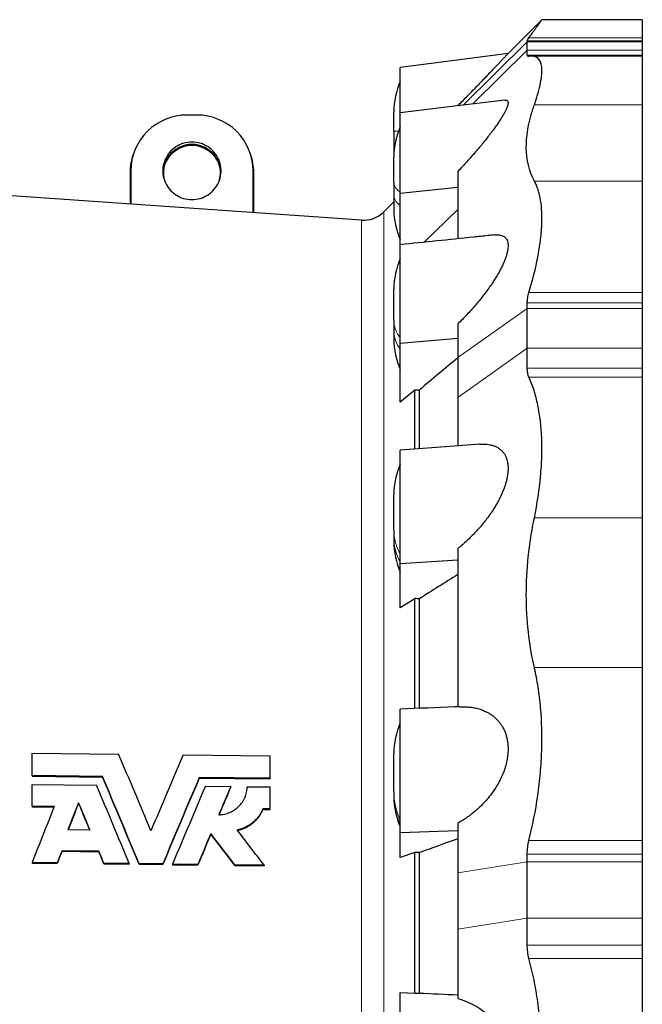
# Model space of a CAD drawing. Header units: millimetres. Extents: x 518 to 2665, y 122 to 2950.
# Tile 7 of 9: x 841 to 1168, y 2432 to 2950. Entities that reach past the tile are written whole.
import ezdxf

# ---------------------------------------------------------------- set-up
doc = ezdxf.new("R2010")
doc.units = ezdxf.units.MM

msp = doc.modelspace()

# ---------------------------------------------------------------- linework, layer by layer
at = {"color": 7, "linetype": 'Continuous', "lineweight": 25}
for p, q in [((1115.46, 2949.67), (1097.66, 2931.88)), ((1168.25, 2949.68), (1115.46, 2949.68)), ((1168.25, 2949.68), (1168.25, 2940.23)), ((1168.25, 2940.23), (1168.25, 2938.58)), ((1107.75, 2938.09), (1107.75, 2938.58)), ((1107.75, 2933.67), (1107.75, 2938.09)), ((1168.25, 2938.58), (1168.25, 2938.09)), ((1168.25, 2938.09), (1168.25, 2933.67)), ((1107.75, 2930.99), (1107.75, 2933.67)), ((1168.25, 2930.51), (1110, 2930.51)), ((1168.25, 2933.67), (1168.25, 2930.99)), ((1168.25, 2930.99), (1168.25, 2930.51)), ((1168.25, 2930.51), (1168.25, 2905)), ((1168.25, 2905), (1168.25, 2864.9)), ((933.94, 2899.56), (928.94, 2899.56)), ((1037.6, 2891.09), (1037.6, 2901.32)), ((1037.6, 2891.09), (1037.6, 2883.84)), ((1037.6, 2883.84), (1037.6, 2877.43)), ((900.93, 2879.94), (900.63, 2879.11)), ((962.25, 2879.11), (961.95, 2879.94)), ((1037.6, 2864.04), (1037.6, 2877.43)), ((898.94, 2869.3), (898.94, 2852.83)), ((899.26, 2870.24), (899.26, 2852.8)), ((963.63, 2848.3), (963.63, 2870.24)), ((963.94, 2848.28), (963.94, 2869.3)), ((1071.25, 2869.95), (1071.25, 2834.57)), ((1037.6, 2864.04), (1037.6, 2857.14)), ((1168.25, 2864.9), (1168.25, 2806.29)), ((1020.62, 2844.32), (777.44, 2861.32)), ((1037.6, 2857.14), (1037.6, 2850.07)), ((1040.94, 2858.52), (1071.25, 2861.61)), ((1040.94, 2831.42), (1040.94, 2858.52)), ((1037.6, 2854), (1032.28, 2848.67)), ((1071.25, 2849.87), (1053.59, 2832.71)), ((1037.6, 2791.85), (1037.6, 2808.1)), ((1168.25, 2806.29), (1168.25, 2800.87)), ((1107.75, 2797.97), (1107.75, 2800.87)), ((1168.25, 2800.87), (1168.25, 2797.97)), ((1107.75, 2776.96), (1107.75, 2797.97)), ((1168.25, 2797.97), (1168.25, 2776.96)), ((1037.6, 2791.85), (1037.6, 2785.98)), ((1071.25, 2789.75), (1071.25, 2772.15)), ((1037.6, 2785.98), (1037.6, 2781.77)), ((1040.94, 2779.6), (1071.25, 2782.22)), ((1040.94, 2748.62), (1040.94, 2779.6)), ((1107.75, 2766.55), (1107.75, 2776.96)), ((1168.25, 2776.96), (1168.25, 2766.55)), ((1071.25, 2772.15), (1071.25, 2751.14)), ((1168.25, 2766.55), (1168.25, 2761.88)), ((1168.25, 2761.88), (1168.25, 2687.9)), ((1048.57, 2755.04), (1040.94, 2748.62)), ((1048.57, 2724.01), (1048.57, 2755.04)), ((1051.04, 2724.2), (1051.04, 2755.03)), ((1071.25, 2751.14), (1071.25, 2725.71)), ((1037.6, 2681.6), (1037.6, 2700.11)), ((1168.25, 2687.9), (1168.25, 2609.2)), ((1037.6, 2681.6), (1037.6, 2677.34)), ((1037.6, 2677.34), (1037.6, 2675.38)), ((1071.25, 2671.69), (1071.25, 2588.52)), ((1040.94, 2663.81), (1071.25, 2665.71)), ((1040.94, 2640.57), (1040.94, 2663.81)), ((1048.57, 2645.37), (1040.94, 2640.57)), ((1048.57, 2587.65), (1048.57, 2645.37)), ((1051.04, 2587.75), (1051.04, 2645.35)), ((1168.25, 2609.2), (1168.25, 2518.29)), ((847.37, 2564.17), (892.91, 2563.66)), ((847.37, 2552.35), (847.37, 2564.17)), ((926.83, 2563.28), (972.37, 2562.77)), ((972.37, 2562.77), (972.37, 2550.96)), ((1037.6, 2544.07), (1037.6, 2564.04)), ((884.44, 2551.93), (847.37, 2552.35)), ((847.37, 2552.35), (847.37, 2552.03)), ((847.37, 2552.03), (884.44, 2551.62)), ((884.44, 2551.93), (884.44, 2551.62)), ((847.37, 2536.3), (847.37, 2547.77)), ((847.37, 2547.77), (881.24, 2547.4)), ((972.37, 2550.96), (935.3, 2551.37)), ((935.3, 2551.37), (935.3, 2551.05)), ((935.3, 2551.05), (972.37, 2550.64)), ((938.5, 2546.76), (951.84, 2546.61)), ((951.84, 2546.61), (951.84, 2546.3)), ((960.47, 2546.52), (972.37, 2546.39)), ((972.37, 2550.96), (972.37, 2550.64)), ((972.37, 2546.39), (972.37, 2534.92)), ((1037.6, 2544.07), (1037.6, 2541.83)), ((1037.6, 2541.83), (1037.6, 2541.33)), ((859.08, 2536.17), (847.37, 2536.3)), ((847.37, 2536.3), (847.37, 2535.98)), ((847.37, 2535.98), (858.95, 2535.86)), ((871.87, 2538.12), (871.87, 2537.8)), ((972.37, 2534.92), (968.8, 2534.96)), ((968.8, 2534.96), (968.8, 2534.64)), ((968.8, 2534.64), (972.37, 2534.6)), ((972.37, 2534.92), (972.37, 2534.6)), ((1071.25, 2527.33), (1071.25, 2501.26)), ((877.9, 2523.72), (866.18, 2523.85)), ((941.36, 2521.88), (941.36, 2521.56)), ((1040.94, 2522.49), (1071.25, 2523.48)), ((1040.94, 2509.25), (1040.94, 2522.49)), ((1168.25, 2518.29), (1168.25, 2511.16)), ((882.5, 2512.68), (863.11, 2512.89)), ((863.11, 2512.89), (863.11, 2512.58)), ((863.11, 2512.58), (882.5, 2512.37)), ((882.5, 2512.68), (882.5, 2512.37)), ((1048.57, 2511.97), (1040.94, 2509.25)), ((1048.57, 2438.04), (1048.57, 2511.97)), ((1051.04, 2438.06), (1051.04, 2511.95)), ((1107.75, 2506.98), (1107.75, 2511.16)), ((1168.25, 2511.16), (1168.25, 2506.98)), ((860.6, 2506.54), (847.37, 2506.68)), ((847.37, 2506.68), (847.37, 2506.37)), ((847.37, 2506.37), (860.6, 2506.22)), ((860.6, 2506.54), (860.6, 2506.22)), ((898.5, 2506.12), (885.17, 2506.27)), ((885.17, 2506.27), (885.17, 2505.95)), ((885.17, 2505.95), (898.5, 2505.81)), ((898.5, 2506.12), (898.5, 2505.81)), ((916.1, 2505.93), (903.64, 2506.06)), ((903.64, 2506.06), (903.64, 2505.75)), ((903.64, 2505.75), (916.1, 2505.61)), ((916.1, 2505.93), (916.1, 2505.61)), ((934.57, 2505.72), (921.24, 2505.87)), ((921.24, 2505.87), (921.24, 2505.56)), ((921.24, 2505.56), (934.57, 2505.41)), ((934.57, 2505.72), (934.57, 2505.41)), ((969.39, 2505.34), (953.93, 2505.51)), ((953.93, 2505.51), (953.93, 2505.2)), ((953.93, 2505.2), (969.39, 2505.03)), ((969.39, 2505.34), (969.39, 2505.03)), ((1107.75, 2477.39), (1107.75, 2506.98)), ((1168.25, 2506.98), (1168.25, 2477.39)), ((1071.25, 2501.26), (1071.25, 2471.68)), ((1107.75, 2463.23), (1107.75, 2477.39)), ((1168.25, 2477.39), (1168.25, 2463.23)), ((1071.25, 2471.68), (1071.25, 2435.14)), ((1168.25, 2463.23), (1168.25, 2456.27)), ((1168.25, 2456.27), (1168.25, 2361.96)), ((1040.94, 2436.46), (1040.94, 2438.39)), ((1040.94, 2438.39), (1048.57, 2438.04)), ((1048.57, 2438.04), (1051.04, 2438.06))]:
    msp.add_line(p, q, dxfattribs=at)
at = {"color": 8, "linetype": 'Continuous', "lineweight": 18}
for p, q in [((1168.25, 2940.23), (1108.65, 2940.23)), ((1107.75, 2938.09), (1074.03, 2904.76)), ((1168.25, 2938.58), (1107.75, 2938.58)), ((1168.25, 2938.09), (1107.75, 2938.09)), ((1107.75, 2933.67), (1079.11, 2905.38)), ((1107.75, 2933.67), (1168.25, 2933.67)), ((1168.25, 2930.99), (1107.75, 2930.99)), ((1168.25, 2905), (1111.5, 2905)), ((1040.01, 2891.09), (1037.6, 2891.09)), ((1038.12, 2883.84), (1037.6, 2883.84)), ((899.26, 2870.24), (898.94, 2869.3)), ((963.63, 2870.24), (963.94, 2869.3)), ((1168.25, 2864.9), (1111.5, 2864.9)), ((1032.28, 2402.96), (1032.28, 2848.67)), ((1020.62, 2402.96), (1020.62, 2844.32)), ((1168.25, 2806.29), (1108.65, 2806.29)), ((1168.25, 2800.87), (1107.75, 2800.87)), ((1107.75, 2797.97), (1071.25, 2772.15)), ((1168.25, 2797.97), (1107.75, 2797.97)), ((1107.75, 2776.96), (1071.25, 2751.14)), ((1107.75, 2776.96), (1168.25, 2776.96)), ((1168.25, 2766.55), (1107.75, 2766.55)), ((1168.25, 2761.88), (1108.65, 2761.88)), ((1168.25, 2687.9), (1111.5, 2687.9)), ((1168.25, 2609.2), (1111.5, 2609.2)), ((1168.25, 2518.29), (1108.65, 2518.29)), ((1168.25, 2511.16), (1107.75, 2511.16)), ((1071.25, 2501.26), (1107.75, 2506.98)), ((1168.25, 2506.98), (1107.75, 2506.98)), ((1071.25, 2471.68), (1107.75, 2477.39)), ((1168.25, 2477.39), (1107.75, 2477.39)), ((1168.25, 2463.23), (1107.75, 2463.23)), ((1168.25, 2456.27), (1108.65, 2456.27))]:
    msp.add_line(p, q, dxfattribs=at)
at = {"color": 7, "linetype": 'Continuous', "lineweight": 25, "flags": 128}
for points in [[(1097.66, 2931.88), (1069.52, 2928.28), (1040.94, 2924.63)], [(1095.88, 2907.42), (1069.52, 2904.21), (1040.94, 2900.74)], [(931.44, 2855.11), (932.56, 2855.15), (933.67, 2855.28), (934.77, 2855.48), (935.85, 2855.76), (936.91, 2856.11), (937.94, 2856.54), (938.94, 2857.05), (939.89, 2857.62), (940.8, 2858.27), (941.66, 2858.97), (942.47, 2859.74), (943.21, 2860.56), (943.9, 2861.44), (944.51, 2862.36), (945.06, 2863.32), (945.54, 2864.32), (945.94, 2865.36), (946.26, 2866.41), (946.5, 2867.49), (946.66, 2868.59), (946.75, 2869.69), (946.75, 2870.79), (946.66, 2871.89), (946.5, 2872.99), (946.26, 2874.07), (945.94, 2875.12), (945.54, 2876.16), (945.06, 2877.16), (944.51, 2878.12), (943.9, 2879.04), (943.21, 2879.92), (942.47, 2880.74), (941.66, 2881.51), (940.8, 2882.21), (939.89, 2882.85), (938.94, 2883.43), (937.94, 2883.94), (936.91, 2884.37), (935.85, 2884.72), (934.77, 2885), (933.67, 2885.2), (932.56, 2885.33), (931.44, 2885.37), (930.32, 2885.33), (929.21, 2885.2), (928.11, 2885), (927.03, 2884.72), (925.97, 2884.37), (924.94, 2883.94), (923.95, 2883.43), (922.99, 2882.85), (922.08, 2882.21), (921.22, 2881.51), (920.42, 2880.74), (919.67, 2879.92), (918.99, 2879.04), (918.37, 2878.12), (917.82, 2877.16), (917.35, 2876.16), (916.95, 2875.12), (916.62, 2874.07), (916.38, 2872.99), (916.22, 2871.89), (916.14, 2870.79), (916.14, 2869.69), (916.22, 2868.59), (916.38, 2867.49), (916.62, 2866.41), (916.95, 2865.36), (917.35, 2864.32), (917.82, 2863.32), (918.37, 2862.36), (918.99, 2861.44), (919.67, 2860.56), (920.42, 2859.74), (921.22, 2858.97), (922.08, 2858.27), (922.99, 2857.62), (923.95, 2857.05), (924.94, 2856.54), (925.97, 2856.11), (927.03, 2855.76), (928.11, 2855.48), (929.21, 2855.28), (930.32, 2855.15), (931.44, 2855.11)], [(1082.61, 2726.54), (1069.52, 2725.56), (1040.94, 2723.42)]]:
    msp.add_lwpolyline(points, dxfattribs=at)
at = {"color": 7, "linetype": 'Continuous', "lineweight": 25}
for centre, radius, start, end in [((1077.6, 2901.32), 40, 156.4218, 180), ((928.76, 2870.06), 29.5, 89.6473, 179.6429), ((934.12, 2870.06), 29.5, 0.3571, 90.3527), ((1077.6, 2877.43), 40, 156.4218, 180), ((931.31, 2869.27), 14.85, 89.4938, 197.4472), ((931.44, 2868.13), 15.37, 21.5791, 158.4209), ((931.57, 2869.27), 14.85, 342.5528, 90.5062), ((928.24, 2869.3), 29.3, 160.4461, 179.9949), ((934.63, 2869.3), 29.31, 0.0073, 19.5517), ((1021.67, 2859.28), 15, 266, 315), ((1077.6, 2850.07), 40, 180, 203.5782), ((1077.6, 2808.1), 40, 156.4218, 180), ((1077.6, 2781.77), 40, 180, 203.5782), ((1077.6, 2700.11), 40, 156.4218, 180), ((1077.6, 2675.38), 40, 180, 203.5782), ((1077.6, 2564.04), 40, 156.4218, 180), ((1077.6, 2541.33), 40, 180, 203.5782)]:
    msp.add_arc(centre, radius, start, end, dxfattribs=at)
at = {"color": 8, "linetype": 'Continuous', "lineweight": 18}
for centre, radius, start, end in [((1044.05, 2864.79), 6.5, 186.7034, 241.3673), ((1044.05, 2857.9), 6.5, 186.7034, 241.3673), ((1053.33, 2792.14), 15.73, 181.0511, 218.047), ((1053.33, 2786.27), 15.73, 181.0511, 218.047), ((1064.79, 2681.71), 27.19, 180.2332, 208.6986), ((1064.79, 2677.45), 27.19, 180.2332, 208.6986), ((1074.06, 2544.1), 36.46, 180.0409, 204.7142), ((1074.06, 2541.86), 36.46, 180.0409, 204.7142)]:
    msp.add_arc(centre, radius, start, end, dxfattribs=at)
at = {"color": 7, "linetype": 'Continuous', "lineweight": 25}
for centre, major_axis, ratio, start_param, end_param in [((-8557.58, 2402.96), (75054.19, -251.63), 0.005162, 1.442439, 1.442472), ((-8557.58, 2402.96), (75054.19, -359.05), 0.003874, 1.44244, 1.442473), ((925.38, 2415.62), (-181.56, 449.9), 0.054777, 4.93208, 5.025509), ((883.89, 2390.23), (182.73, 452.8), 0.054777, 1.200837, 1.294521), ((911.88, 2415.65), (-181.94, 450.85), 0.054777, 4.892158, 4.99731), ((911.9, 2415.59), (-181.13, 448.84), 0.054777, 4.892486, 4.998114), ((906.73, 2415.66), (-182.08, 451.21), 0.054777, 4.8921, 4.986504), ((897.4, 2390.26), (182.35, 451.86), 0.054777, 1.228411, 1.33409), ((897.42, 2390.31), (181.54, 449.85), 0.054777, 1.227602, 1.333762), ((902.54, 2390.27), (182.2, 451.5), 0.054777, 1.23903, 1.334032), ((915.89, 2390.29), (181.82, 450.57), 0.054777, 1.238677, 1.273558), ((915.91, 2390.35), (181.01, 448.56), 0.054777, 1.237913, 1.272182), ((829.97, 2390.86), (173.66, 456.59), 0.052463, 1.266921, 1.334328), ((841.94, 2390.88), (173.34, 455.76), 0.052463, 1.261846, 1.294739), ((841.96, 2390.93), (172.58, 453.75), 0.052463, 1.261199, 1.293515), ((893.38, 2415.68), (-182.46, 452.14), 0.054777, 4.931518, 4.964439), ((893.41, 2415.63), (-181.65, 450.13), 0.054777, 4.932749, 4.965092), ((915.89, 2390.29), (181.82, 450.57), 0.054777, 1.296605, 1.333879), ((915.91, 2390.35), (181.01, 448.56), 0.054777, 1.296107, 1.333549), ((961.07, 2426.26), (-335.54, 446.79), 0.075514, 4.833784, 4.871078), ((961.15, 2426.15), (-334.03, 444.78), 0.075514, 4.834117, 4.87158), ((976.58, 2426.2), (-334.73, 445.71), 0.075514, 4.833963, 4.876253), ((843.21, 2390.88), (173.31, 455.67), 0.052463, 1.319732, 1.33418), ((843.23, 2390.93), (172.55, 453.66), 0.052463, 1.319345, 1.333858), ((893.38, 2415.68), (-182.46, 452.14), 0.054777, 4.891948, 4.906446), ((893.41, 2415.63), (-181.65, 450.13), 0.054777, 4.892275, 4.906837), ((-8557.58, 2402.96), (75054.19, -431.32), 0.002206, 1.442434, 1.442467)]:
    msp.add_ellipse(centre, major_axis=major_axis, ratio=ratio, start_param=start_param, end_param=end_param, dxfattribs=at)
for points, knots in [([(1108.65, 2940.23), (1109.07, 2940.81), (1109.91, 2941.97), (1111.03, 2943.51), (1112.03, 2944.89), (1112.91, 2946.12), (1113.68, 2947.18), (1114.31, 2948.07), (1114.81, 2948.77), (1115.18, 2949.28), (1115.39, 2949.57), (1115.48, 2949.7), (1115.46, 2949.67), (1115.46, 2949.67)], [0, 0, 0, 0, 0.097193, 0.194464, 0.291731, 0.388919, 0.488831, 0.588834, 0.688835, 0.788743, 0.88598, 0.983305, 1, 1, 1, 1]), ([(1107.75, 2938.58), (1107.75, 2938.72), (1107.83, 2938.93), (1108.13, 2939.48), (1108.36, 2939.82), (1108.65, 2940.23)], [0, 0, 0, 0, 0.5, 0.5, 1, 1, 1, 1]), ([(1097.66, 2931.88), (1097.65, 2931.87), (1097.63, 2931.84), (1097.45, 2931.66), (1097.17, 2931.36), (1096.8, 2930.96), (1096.33, 2930.47), (1095.78, 2929.89), (1095.06, 2929.12), (1094.12, 2928.13), (1092.94, 2926.89), (1091.63, 2925.52), (1090.23, 2924.05), (1088.77, 2922.51), (1087.25, 2920.93), (1085.4, 2919), (1083.17, 2916.69), (1080.7, 2914.13), (1078.3, 2911.66), (1076, 2909.28), (1073.65, 2906.88), (1072.05, 2905.25), (1071.25, 2904.43)], [0, 0, 0, 0, 0.034021, 0.070062, 0.106106, 0.139672, 0.17324, 0.20756, 0.241882, 0.291442, 0.341013, 0.391964, 0.442923, 0.49217, 0.541466, 0.590728, 0.6666, 0.742484, 0.806546, 0.870612, 0.935305, 1, 1, 1, 1]), ([(1108.65, 2930.4), (1108.36, 2930.36), (1108.13, 2930.39), (1107.83, 2930.58), (1107.75, 2930.75), (1107.75, 2930.99)], [0, 0, 0, 0, 0.5, 0.5, 1, 1, 1, 1]), ([(1111.5, 2905), (1113.02, 2909.39), (1114.1, 2913.24), (1115.08, 2918.21), (1115.29, 2919.73), (1115.45, 2921.81), (1115.47, 2922.46), (1115.46, 2923.39), (1115.45, 2923.69), (1115.42, 2924.28), (1115.4, 2924.56), (1115.12, 2927), (1114.43, 2928.53), (1112.75, 2929.92), (1112.08, 2930.23), (1110.91, 2930.46), (1110.49, 2930.51), (1109.61, 2930.51), (1109.14, 2930.48), (1108.65, 2930.4)], [0, 0, 0, 0, 0.25, 0.25, 0.375, 0.375, 0.4375, 0.4375, 0.46875, 0.46875, 0.5, 0.5, 0.75, 0.75, 0.875, 0.875, 0.9375, 0.9375, 1, 1, 1, 1]), ([(1040.94, 2900.8), (1040.94, 2900.93), (1040.94, 2901.96), (1040.94, 2903.84), (1040.94, 2906.42), (1040.94, 2908.88), (1040.94, 2911.22), (1040.94, 2913.41), (1040.94, 2915.44), (1040.94, 2917.3), (1040.94, 2918.98), (1040.94, 2920.46), (1040.94, 2921.72), (1040.94, 2922.77), (1040.94, 2923.59), (1040.94, 2924.19), (1040.94, 2924.53), (1040.94, 2924.66), (1040.94, 2924.62), (1040.94, 2924.62)], [0, 0, 0, 0, 0.009044, 0.074993, 0.140943, 0.207129, 0.273315, 0.339265, 0.405202, 0.471375, 0.537548, 0.603485, 0.669404, 0.735558, 0.801712, 0.86763, 0.933565, 0.999735, 1, 1, 1, 1]), ([(1095.88, 2907.4), (1096.01, 2907.42), (1096.41, 2907.48), (1096.92, 2907.37), (1097.38, 2907.08), (1097.64, 2906.56), (1097.69, 2905.83), (1097.54, 2904.88), (1097.19, 2903.77), (1096.66, 2902.51), (1095.98, 2901.14), (1095.13, 2899.6), (1094.11, 2897.91), (1092.92, 2896.07), (1091.61, 2894.17), (1090.13, 2892.1), (1088.45, 2889.86), (1086.59, 2887.46), (1084.64, 2885.04), (1082.63, 2882.61), (1080.51, 2880.13), (1078.29, 2877.6), (1075.98, 2875.02), (1073.63, 2872.47), (1072.05, 2870.79), (1071.25, 2869.95)], [0, 0, 0, 0, 0.019024, 0.05829, 0.097664, 0.136903, 0.176264, 0.215767, 0.25514, 0.292802, 0.330569, 0.368258, 0.410038, 0.451964, 0.493939, 0.535783, 0.585569, 0.6355, 0.685528, 0.735549, 0.785412, 0.839018, 0.89269, 0.946376, 1, 1, 1, 1]), ([(1111.5, 2864.9), (1108.69, 2870.08), (1107.26, 2876.01), (1107.25, 2886.06), (1107.6, 2889.6), (1108.49, 2894.26), (1108.69, 2895.21), (1109.14, 2897.12), (1109.38, 2898.08), (1110.18, 2901), (1110.8, 2902.98), (1111.5, 2905)], [0, 0, 0, 0, 0.5, 0.5, 0.75, 0.75, 0.8125, 0.8125, 0.875, 0.875, 1, 1, 1, 1]), ([(1040.94, 2858.52), (1040.94, 2859.42), (1040.94, 2861.23), (1040.94, 2864.02), (1040.94, 2866.86), (1040.94, 2869.71), (1040.94, 2872.51), (1040.94, 2875.27), (1040.94, 2878), (1040.94, 2880.65), (1040.94, 2883.18), (1040.94, 2885.6), (1040.94, 2887.91), (1040.94, 2890.08), (1040.94, 2892.05), (1040.94, 2893.86), (1040.94, 2895.49), (1040.94, 2896.92), (1040.94, 2898.12), (1040.94, 2899.11), (1040.94, 2899.88), (1040.94, 2900.41), (1040.94, 2900.7), (1040.94, 2900.71), (1040.94, 2900.71)], [0, 0, 0, 0, 0.045376, 0.090752, 0.137446, 0.184141, 0.229517, 0.274893, 0.321588, 0.368284, 0.413651, 0.459019, 0.505705, 0.55239, 0.597746, 0.643102, 0.689774, 0.736445, 0.781812, 0.827179, 0.873862, 0.920546, 0.965937, 1, 1, 1, 1]), ([(1108.65, 2806.29), (1110.62, 2812.83), (1112.16, 2819.03), (1113.85, 2827.79), (1114.31, 2830.62), (1114.83, 2834.73), (1114.98, 2836.07), (1115.15, 2838.05), (1115.21, 2838.71), (1115.3, 2840), (1115.34, 2840.63), (1115.61, 2846.29), (1115.41, 2850.76), (1114.44, 2856.68), (1114.01, 2858.52), (1113.19, 2861.08), (1112.89, 2861.9), (1112.23, 2863.45), (1111.88, 2864.2), (1111.5, 2864.9)], [0, 0, 0, 0, 0.25, 0.25, 0.375, 0.375, 0.4375, 0.4375, 0.46875, 0.46875, 0.5, 0.5, 0.75, 0.75, 0.875, 0.875, 0.9375, 0.9375, 1, 1, 1, 1]), ([(1090.73, 2836.55), (1089.54, 2836.43), (1085.76, 2836.04), (1069.17, 2834.32), (1053.76, 2832.73), (1040.94, 2831.4)], [0, 0, 0, 0, 0.071863, 0.22753, 1, 1, 1, 1]), ([(1090.74, 2836.53), (1090.91, 2836.56), (1091.58, 2836.65), (1092.57, 2836.63), (1093.71, 2836.48), (1094.68, 2836.19), (1095.55, 2835.75), (1096.31, 2835.12), (1096.92, 2834.29), (1097.38, 2833.23), (1097.64, 2831.98), (1097.69, 2830.52), (1097.54, 2828.89), (1097.19, 2827.15), (1096.66, 2825.31), (1095.98, 2823.42), (1095.13, 2821.4), (1094.11, 2819.26), (1092.92, 2817.01), (1091.61, 2814.76), (1090.13, 2812.38), (1088.45, 2809.87), (1086.59, 2807.25), (1084.64, 2804.67), (1082.63, 2802.15), (1080.51, 2799.61), (1078.29, 2797.08), (1075.98, 2794.56), (1073.63, 2792.11), (1072.05, 2790.54), (1071.25, 2789.75)], [0, 0, 0, 0, 0.012572, 0.049599, 0.080429, 0.111357, 0.142255, 0.173044, 0.206145, 0.239338, 0.272416, 0.305596, 0.338897, 0.372088, 0.403837, 0.435674, 0.467446, 0.502666, 0.53801, 0.573394, 0.608669, 0.650638, 0.692729, 0.734902, 0.77707, 0.819104, 0.864293, 0.909539, 0.954795, 1, 1, 1, 1]), ([(1040.94, 2779.6), (1040.94, 2780.39), (1040.94, 2781.98), (1040.94, 2784.52), (1040.94, 2787.17), (1040.94, 2789.91), (1040.94, 2792.67), (1040.94, 2795.47), (1040.94, 2798.31), (1040.94, 2801.15), (1040.94, 2803.94), (1040.94, 2806.69), (1040.94, 2809.4), (1040.94, 2812.03), (1040.94, 2814.53), (1040.94, 2816.92), (1040.94, 2819.19), (1040.94, 2821.31), (1040.94, 2823.24), (1040.94, 2824.99), (1040.94, 2826.57), (1040.94, 2827.94), (1040.94, 2829.09), (1040.94, 2830.01), (1040.94, 2830.72), (1040.94, 2831.18), (1040.94, 2831.4), (1040.94, 2831.38), (1040.94, 2831.37)], [0, 0, 0, 0, 0.038733, 0.077467, 0.117326, 0.157185, 0.195919, 0.234653, 0.274512, 0.314372, 0.353099, 0.391825, 0.431677, 0.471529, 0.510245, 0.548961, 0.588801, 0.628641, 0.667366, 0.706092, 0.745942, 0.785791, 0.824538, 0.863286, 0.90316, 0.943035, 0.981762, 1, 1, 1, 1]), ([(1107.75, 2800.87), (1107.75, 2801.69), (1107.83, 2802.55), (1108.13, 2804.36), (1108.36, 2805.31), (1108.65, 2806.29)], [0, 0, 0, 0, 0.5, 0.5, 1, 1, 1, 1]), ([(1108.65, 2761.88), (1108.36, 2762.54), (1108.13, 2763.26), (1107.83, 2764.81), (1107.75, 2765.65), (1107.75, 2766.55)], [0, 0, 0, 0, 0.5, 0.5, 1, 1, 1, 1]), ([(1111.5, 2687.9), (1113.02, 2695.37), (1114.1, 2702.58), (1115.08, 2713.01), (1115.29, 2716.43), (1115.45, 2721.44), (1115.47, 2723.1), (1115.46, 2725.56), (1115.45, 2726.37), (1115.42, 2727.98), (1115.4, 2728.78), (1115.12, 2735.9), (1114.43, 2741.75), (1112.75, 2749.84), (1112.08, 2752.42), (1110.91, 2756.11), (1110.49, 2757.32), (1109.61, 2759.65), (1109.14, 2760.78), (1108.65, 2761.88)], [0, 0, 0, 0, 0.25, 0.25, 0.375, 0.375, 0.4375, 0.4375, 0.46875, 0.46875, 0.5, 0.5, 0.75, 0.75, 0.875, 0.875, 0.9375, 0.9375, 1, 1, 1, 1]), ([(1040.94, 2663.81), (1040.94, 2664.42), (1040.94, 2665.62), (1040.94, 2667.66), (1040.94, 2669.87), (1040.94, 2672.23), (1040.94, 2674.68), (1040.94, 2677.25), (1040.94, 2679.93), (1040.94, 2682.68), (1040.94, 2685.45), (1040.94, 2688.26), (1040.94, 2691.1), (1040.94, 2693.94), (1040.94, 2696.72), (1040.94, 2699.45), (1040.94, 2702.14), (1040.94, 2704.74), (1040.94, 2707.21), (1040.94, 2709.56), (1040.94, 2711.79), (1040.94, 2713.87), (1040.94, 2715.75), (1040.94, 2717.46), (1040.94, 2718.98), (1040.94, 2720.29), (1040.94, 2721.38), (1040.94, 2722.24), (1040.94, 2722.89), (1040.94, 2723.27), (1040.94, 2723.44), (1040.94, 2723.4), (1040.94, 2723.4)], [0, 0, 0, 0, 0.033784, 0.067568, 0.102333, 0.137099, 0.170883, 0.204667, 0.239433, 0.274199, 0.307977, 0.341754, 0.376514, 0.411273, 0.445041, 0.47881, 0.513559, 0.548308, 0.582085, 0.615861, 0.650619, 0.685376, 0.719172, 0.752968, 0.787746, 0.822526, 0.856304, 0.890082, 0.924842, 0.959602, 0.993367, 1, 1, 1, 1]), ([(1082.61, 2726.52), (1083.13, 2726.56), (1084.47, 2726.66), (1086.32, 2726.57), (1088.18, 2726.3), (1089.76, 2725.9), (1091.26, 2725.33), (1092.57, 2724.61), (1093.71, 2723.77), (1094.68, 2722.84), (1095.55, 2721.75), (1096.31, 2720.47), (1096.92, 2718.98), (1097.38, 2717.27), (1097.64, 2715.4), (1097.69, 2713.37), (1097.54, 2711.21), (1097.19, 2709), (1096.66, 2706.77), (1095.98, 2704.54), (1095.13, 2702.23), (1094.11, 2699.85), (1092.92, 2697.42), (1091.61, 2695.05), (1090.13, 2692.58), (1088.45, 2690.05), (1086.59, 2687.47), (1084.64, 2684.99), (1082.63, 2682.61), (1080.51, 2680.27), (1078.29, 2677.99), (1075.98, 2675.78), (1073.63, 2673.66), (1072.05, 2672.35), (1071.25, 2671.69)], [0, 0, 0, 0, 0.0272077, 0.0701994, 0.101566, 0.1330035, 0.164416, 0.1957487, 0.2218377, 0.2480097, 0.2741565, 0.300211, 0.3282218, 0.35631, 0.3843012, 0.4123796, 0.4405595, 0.4686465, 0.4955132, 0.5224545, 0.5493409, 0.5791445, 0.6090534, 0.6389964, 0.6688464, 0.7043617, 0.7399801, 0.7756682, 0.8113515, 0.8469214, 0.8851618, 0.9234496, 0.9617468, 1, 1, 1, 1]), ([(1111.5, 2609.2), (1108.69, 2621.47), (1107.26, 2634.17), (1107.25, 2653.89), (1107.6, 2660.57), (1108.49, 2669.07), (1108.69, 2670.78), (1109.14, 2674.19), (1109.38, 2675.9), (1110.18, 2681.03), (1110.8, 2684.46), (1111.5, 2687.9)], [0, 0, 0, 0, 0.5, 0.5, 0.75, 0.75, 0.8125, 0.8125, 0.875, 0.875, 1, 1, 1, 1]), ([(1108.65, 2518.29), (1110.62, 2526.17), (1112.16, 2534.05), (1113.85, 2545.88), (1114.31, 2549.83), (1114.83, 2555.74), (1114.98, 2557.71), (1115.15, 2560.67), (1115.21, 2561.66), (1115.3, 2563.62), (1115.34, 2564.6), (1115.61, 2573.35), (1115.41, 2580.88), (1114.44, 2591.81), (1114.01, 2595.39), (1113.19, 2600.66), (1112.89, 2602.41), (1112.23, 2605.84), (1111.88, 2607.53), (1111.5, 2609.2)], [0, 0, 0, 0, 0.25, 0.25, 0.375, 0.375, 0.4375, 0.4375, 0.46875, 0.46875, 0.5, 0.5, 0.75, 0.75, 0.875, 0.875, 0.9375, 0.9375, 1, 1, 1, 1]), ([(1072.24, 2588.58), (1071.33, 2588.54), (1060.9, 2588.13), (1050.47, 2587.72), (1040.94, 2587.34)], [0, 0, 0, 0, 0.086776, 1, 1, 1, 1]), ([(1072.24, 2588.55), (1072.8, 2588.58), (1074.26, 2588.64), (1076.58, 2588.52), (1079.18, 2588.2), (1081.72, 2587.65), (1084.18, 2586.87), (1086.33, 2585.91), (1088.18, 2584.86), (1089.76, 2583.75), (1091.26, 2582.48), (1092.57, 2581.11), (1093.71, 2579.67), (1094.68, 2578.17), (1095.55, 2576.54), (1096.31, 2574.73), (1096.92, 2572.73), (1097.38, 2570.54), (1097.64, 2568.24), (1097.69, 2565.83), (1097.54, 2563.36), (1097.19, 2560.9), (1096.66, 2558.49), (1095.98, 2556.14), (1095.13, 2553.77), (1094.11, 2551.38), (1092.92, 2549.01), (1091.61, 2546.74), (1090.13, 2544.44), (1088.45, 2542.13), (1086.59, 2539.84), (1084.64, 2537.7), (1082.63, 2535.7), (1080.51, 2533.79), (1078.29, 2531.98), (1075.98, 2530.28), (1073.63, 2528.72), (1072.05, 2527.79), (1071.25, 2527.33)], [0, 0, 0, 0, 0.02316, 0.060039, 0.096958, 0.133833, 0.170607, 0.207261, 0.234004, 0.260807, 0.287589, 0.314303, 0.336546, 0.35886, 0.381153, 0.403367, 0.427248, 0.451196, 0.475061, 0.499, 0.523026, 0.546973, 0.569879, 0.592849, 0.615772, 0.641183, 0.666683, 0.692212, 0.717662, 0.747942, 0.77831, 0.808737, 0.83916, 0.869487, 0.90209, 0.934734, 0.967386, 1, 1, 1, 1]), ([(1040.94, 2522.49), (1040.94, 2522.85), (1040.94, 2523.56), (1040.94, 2524.9), (1040.94, 2526.44), (1040.94, 2528.19), (1040.94, 2530.1), (1040.94, 2532.18), (1040.94, 2534.43), (1040.94, 2536.82), (1040.94, 2539.31), (1040.94, 2541.9), (1040.94, 2544.6), (1040.94, 2547.37), (1040.94, 2550.15), (1040.94, 2552.96), (1040.94, 2555.81), (1040.94, 2558.63), (1040.94, 2561.4), (1040.94, 2564.12), (1040.94, 2566.79), (1040.94, 2569.36), (1040.94, 2571.8), (1040.94, 2574.12), (1040.94, 2576.31), (1040.94, 2578.34), (1040.94, 2580.17), (1040.94, 2581.82), (1040.94, 2583.29), (1040.94, 2584.54), (1040.94, 2585.56), (1040.94, 2586.37), (1040.94, 2586.94), (1040.94, 2587.29), (1040.94, 2587.32), (1040.94, 2587.33)], [0, 0, 0, 0, 0.029957, 0.059914, 0.090742, 0.12157, 0.151527, 0.181484, 0.212313, 0.243141, 0.273093, 0.303044, 0.333866, 0.364688, 0.394632, 0.424576, 0.455389, 0.486201, 0.516152, 0.546103, 0.576924, 0.607744, 0.637712, 0.66768, 0.698519, 0.729359, 0.759311, 0.789263, 0.820086, 0.850909, 0.880849, 0.910789, 0.941599, 0.972407, 1, 1, 1, 1]), ([(945.54, 2531.78), (946.55, 2531.8), (947.54, 2531.92), (948.98, 2532.23), (949.46, 2532.35), (950.41, 2532.65), (950.87, 2532.82), (952.24, 2533.4), (953.1, 2533.86), (954.71, 2534.95), (955.48, 2535.57), (956.84, 2536.93), (957.45, 2537.67), (958.26, 2538.86), (958.51, 2539.27), (958.96, 2540.12), (959.17, 2540.54), (959.72, 2541.85), (960, 2542.76), (960.37, 2544.63), (960.47, 2545.57), (960.47, 2546.52)], [0, 0, 0, 0, 0.125, 0.125, 0.1875, 0.1875, 0.25, 0.25, 0.375, 0.375, 0.5, 0.5, 0.625, 0.625, 0.6875, 0.6875, 0.75, 0.75, 0.875, 0.875, 1, 1, 1, 1]), ([(968.8, 2534.96), (968.24, 2533.56), (967.51, 2532.25), (966.4, 2530.73), (966.16, 2530.43), (965.68, 2529.85), (965.42, 2529.56), (964.63, 2528.73), (964.08, 2528.21), (962.9, 2527.25), (962.28, 2526.8), (960.98, 2525.99), (960.3, 2525.61), (958.2, 2524.63), (956.72, 2524.15), (955.18, 2523.85)], [0, 0, 0, 0, 0.25, 0.25, 0.3125, 0.3125, 0.375, 0.375, 0.5, 0.5, 0.625, 0.625, 0.75, 0.75, 1, 1, 1, 1]), ([(955.39, 2523.58), (955.83, 2523.68), (956.77, 2523.89), (958.2, 2524.36), (959.66, 2524.97), (961.05, 2525.7), (962.36, 2526.54), (963.6, 2527.48), (964.75, 2528.52), (965.79, 2529.64), (966.71, 2530.81), (967.51, 2532.02), (968.22, 2533.29), (968.61, 2534.19), (968.8, 2534.64)], [0, 0, 0, 0, 0.07305, 0.157534, 0.244486, 0.331438, 0.415918, 0.500398, 0.587303, 0.674209, 0.75463, 0.835052, 0.917526, 1, 1, 1, 1]), ([(1107.75, 2511.16), (1107.75, 2512.36), (1107.83, 2513.55), (1108.13, 2515.93), (1108.36, 2517.11), (1108.65, 2518.29)], [0, 0, 0, 0, 0.5, 0.5, 1, 1, 1, 1]), ([(1108.65, 2456.27), (1108.36, 2457.38), (1108.13, 2458.51), (1107.83, 2460.83), (1107.75, 2462.02), (1107.75, 2463.23)], [0, 0, 0, 0, 0.5, 0.5, 1, 1, 1, 1]), ([(1111.5, 2361.96), (1113.02, 2369.66), (1114.1, 2377.48), (1115.08, 2389.39), (1115.29, 2393.39), (1115.45, 2399.43), (1115.47, 2401.46), (1115.46, 2404.5), (1115.45, 2405.52), (1115.42, 2407.55), (1115.4, 2408.56), (1115.12, 2417.64), (1114.43, 2425.57), (1112.75, 2437.26), (1112.08, 2441.13), (1110.91, 2446.87), (1110.49, 2448.78), (1109.61, 2452.55), (1109.14, 2454.42), (1108.65, 2456.27)], [0, 0, 0, 0, 0.25, 0.25, 0.375, 0.375, 0.4375, 0.4375, 0.46875, 0.46875, 0.5, 0.5, 0.75, 0.75, 0.875, 0.875, 0.9375, 0.9375, 1, 1, 1, 1]), ([(1040.94, 2369.47), (1040.94, 2369.58), (1040.94, 2370.16), (1040.94, 2372.17), (1040.94, 2375.3), (1040.94, 2379.47), (1040.94, 2384.53), (1040.94, 2390.29), (1040.94, 2396.53), (1040.94, 2400.83), (1040.94, 2405.07), (1040.94, 2409.32), (1040.94, 2415.56), (1040.94, 2421.36), (1040.94, 2426.47), (1040.94, 2430.67), (1040.94, 2433.8), (1040.94, 2435.79), (1040.94, 2436.35), (1040.94, 2436.46)], [0.4496372, 0.4496372, 0.4496372, 0.4496372, 0.4721272, 0.4946172, 0.5171072, 0.5395973, 0.5620873, 0.5845773, 0.6070674, 0.6295574, 0.6295574, 0.6516854, 0.6738134, 0.6959414, 0.7180693, 0.7401973, 0.7623253, 0.7844533, 0.8065813, 0.8065813, 0.8065813, 0.8065813]), ([(1071.25, 2435.14), (1072.8, 2434.73), (1074.32, 2434.23), (1077.32, 2433.04), (1078.79, 2432.35), (1081.67, 2430.75), (1083.08, 2429.85), (1085.14, 2428.3), (1085.82, 2427.75), (1087.16, 2426.57), (1087.81, 2425.95), (1089.71, 2424), (1090.9, 2422.57), (1092.28, 2420.58), (1092.55, 2420.17), (1093.07, 2419.33), (1093.32, 2418.91), (1094.06, 2417.6), (1094.52, 2416.7), (1095.35, 2414.82), (1095.73, 2413.84), (1096.24, 2412.31), (1096.4, 2411.79), (1096.69, 2410.74), (1096.82, 2410.21), (1097.17, 2408.61), (1097.35, 2407.52), (1097.54, 2405.85), (1097.58, 2405.28), (1097.65, 2404.15), (1097.66, 2403.59), (1097.67, 2401.9), (1097.61, 2400.78), (1097.43, 2399.12), (1097.36, 2398.57), (1097.18, 2397.46), (1097.08, 2396.91), (1096.73, 2395.29), (1096.44, 2394.25), (1095.95, 2392.72), (1095.77, 2392.22), (1095.39, 2391.24), (1095.19, 2390.75), (1094.14, 2388.36), (1093.16, 2386.64), (1091.52, 2384.25), (1090.95, 2383.49), (1089.76, 2382.03), (1089.14, 2381.35), (1087.25, 2379.39), (1085.93, 2378.23), (1083.87, 2376.67), (1083.17, 2376.18), (1081.76, 2375.26), (1081.03, 2374.82), (1078.84, 2373.6), (1077.35, 2372.9), (1074.34, 2371.7), (1072.8, 2371.2), (1071.25, 2370.79)], [0, 0, 0, 0, 0.0625, 0.0625, 0.125, 0.125, 0.1875, 0.1875, 0.21875, 0.21875, 0.25, 0.25, 0.3125, 0.3125, 0.328125, 0.328125, 0.34375, 0.34375, 0.375, 0.375, 0.40625, 0.40625, 0.421875, 0.421875, 0.4375, 0.4375, 0.46875, 0.46875, 0.484375, 0.484375, 0.5, 0.5, 0.53125, 0.53125, 0.546875, 0.546875, 0.5625, 0.5625, 0.59375, 0.59375, 0.609375, 0.609375, 0.625, 0.625, 0.6875, 0.6875, 0.71875, 0.71875, 0.75, 0.75, 0.8125, 0.8125, 0.84375, 0.84375, 0.875, 0.875, 0.9375, 0.9375, 1, 1, 1, 1])]:
    msp.add_open_spline(points, degree=3, knots=knots, dxfattribs=at)
for points in [[(1071.25, 2772.03), (1064.51, 2766.36), (1057.78, 2760.7), (1051.04, 2755.03)], [(1071.25, 2658.06), (1064.51, 2653.83), (1057.78, 2649.59), (1051.04, 2645.35)], [(1071.25, 2519.13), (1064.51, 2516.74), (1057.78, 2514.34), (1051.04, 2511.95)], [(1051.04, 2438.06), (1057.78, 2437.74), (1064.51, 2437.43), (1071.25, 2437.12)]]:
    msp.add_open_spline(points, degree=3, dxfattribs=at)

doc.saveas('drawing.dxf')
